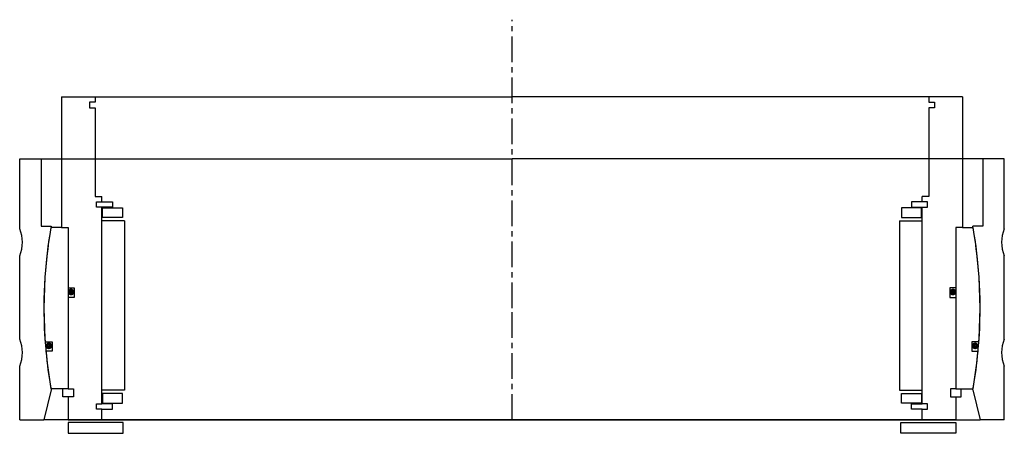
# Model space of a CAD drawing. Header units: millimetres. Extents: x -183 to 183, y -5 to 149.
import ezdxf

# ---------------------------------------------------------------- set-up
doc = ezdxf.new("R2010")
doc.units = ezdxf.units.MM
doc.header["$LTSCALE"] = 0.3
doc.header["$MEASUREMENT"] = 0
doc.linetypes.add('CENTER', pattern=[50.8, 31.75, -6.35, 6.35, -6.35])
doc.layers.get('0').update_dxf_attribs({"linetype": 'CONTINUOUS'})
doc.layers.add('Center', color=1, linetype='CENTER')

# ---------------------------------------------------------------- blocks, each defined once
blk = doc.blocks.new('house4S290')
for p, q in [((-183, 29.5), (-183, 55.5)), ((-183, 55.5), (-175, 55.5)), ((-175, 55.5), (0, 55.5)), ((-175, 55.5), (-175, 30.5)), ((175, 55.5), (0, 55.5)), ((175, 55.5), (175, 30.5)), ((183, 55.5), (175, 55.5)), ((183, 29.5), (183, 55.5)), ((-175, 30.5), (-171.31, 30.5)), ((175, 30.5), (171.31, 30.5)), ((-183, -11.5), (-183, 19.5)), ((183, -11.5), (183, 19.5)), ((-183, -41.5), (-183, -21.5)), ((183, -41.5), (183, -21.5)), ((-171.32, -30.41), (-174, -41.5)), ((171.32, -30.41), (174, -41.5)), ((-183, -41.5), (-174, -41.5)), ((0, -41.5), (-174, -41.5)), ((0, -41.5), (174, -41.5)), ((183, -41.5), (174, -41.5))]:
    blk.add_line(p, q)
for centre, radius, start, end in [((-195, 24.5), 13, 337.3801, 22.6199), ((0, 0), 174, 169.9046, 190.0649), ((0, 0), 174, 349.9351, 10.0954), ((195, 24.5), 13, 157.3801, 202.6199), ((-195, -16.5), 13, 337.3801, 22.6199), ((195, -16.5), 13, 157.3801, 202.6199)]:
    blk.add_arc(centre, radius, start, end)
blk = doc.blocks.new('innerhouse-4S288')
for p, q in [((-167.5, 78.5), (-167.5, 30)), ((-167.5, 78.5), (-155, 78.5)), ((-155, 78.5), (0, 78.5)), ((-155, 78.5), (-155, 76.5)), ((155, 78.5), (0, 78.5)), ((167.5, 78.5), (155, 78.5)), ((155, 78.5), (155, 76.5)), ((167.5, 78.5), (167.5, 30)), ((-155, 76.5), (-157, 76.5)), ((-157, 76.5), (-157, 74.5)), ((-157, 74.5), (-155, 74.5)), ((-155, 74.5), (-155, 41.5)), ((155, 76.5), (157, 76.5)), ((155, 74.5), (155, 41.5)), ((157, 74.5), (155, 74.5)), ((157, 76.5), (157, 74.5)), ((-155, 41.5), (-152.5, 41.5)), ((-152.5, 39.5), (-152.5, 41.5)), ((155, 41.5), (152.5, 41.5)), ((152.5, 39.5), (152.5, 41.5)), ((-154.5, 37.5), (-154.5, 39.5)), ((-154.5, 39.5), (-152.5, 39.5)), ((-152.5, 37.5), (-154.5, 37.5)), ((-152.5, 39.5), (-148.5, 39.5)), ((-152.5, -35.5), (-152.5, 37.5)), ((-148.5, 37.5), (-152.5, 37.5)), ((-152.25, 37.25), (-144.75, 37.25)), ((-152.25, 33.75), (-152.25, 37.25)), ((-148.5, 39.5), (-148.5, 37.5)), ((-144.75, 37.25), (-144.75, 33.75)), ((152.25, 37.25), (144.75, 37.25)), ((144.75, 37.25), (144.75, 33.75)), ((148.5, 39.5), (148.5, 37.5)), ((152.5, 39.5), (148.5, 39.5)), ((148.5, 37.5), (152.5, 37.5)), ((152.25, 33.75), (152.25, 37.25)), ((154.5, 39.5), (152.5, 39.5)), ((152.5, -35.5), (152.5, 37.5)), ((152.5, 37.5), (154.5, 37.5)), ((154.5, 37.5), (154.5, 39.5)), ((-144.75, 33.75), (-152.25, 33.75)), ((144.75, 33.75), (152.25, 33.75)), ((-167.5, 30), (-171.39, 30)), ((-167.5, 30), (-165, 30)), ((-165, 30), (-165, -30)), ((-165, 30), (-165, 7.5)), ((-144, 32.5), (-152.5, 32.5)), ((-144, 32.5), (-144, -30.5)), ((144, 32.5), (144, -30.5)), ((144, 32.5), (152.5, 32.5)), ((165, 30), (165, -30)), ((165, 30), (165, 7.5)), ((167.5, 30), (165, 30)), ((167.5, 30), (171.39, 30)), ((-165, 7.5), (-162.8, 7.5)), ((-162.8, 7.5), (-162.8, 4)), ((162.8, 7.5), (162.8, 4)), ((165, 7.5), (162.8, 7.5)), ((-165, 4), (-165, -30)), ((-162.8, 4), (-165, 4)), ((162.8, 4), (165, 4)), ((165, 4), (165, -30)), ((-173.55, -12.5), (-170.88, -12.5)), ((-170.88, -12.5), (-170.88, -16)), ((173.55, -12.5), (170.88, -12.5)), ((170.88, -12.5), (170.88, -16)), ((-170.88, -16), (-173.26, -16)), ((170.88, -16), (173.26, -16)), ((-165, -30), (-171.39, -30)), ((-167, -33), (-167, -30)), ((-165, -30), (-163, -30)), ((-163, -30), (-163, -33)), ((-144, -30.5), (-152.5, -30.5)), ((-144.75, -31.75), (-152.25, -31.75)), ((-152.25, -31.75), (-152.25, -35.25)), ((-144.75, -35.25), (-144.75, -31.75)), ((144, -30.5), (152.5, -30.5)), ((144.75, -31.75), (152.25, -31.75)), ((144.75, -35.25), (144.75, -31.75)), ((152.25, -31.75), (152.25, -35.25)), ((165, -30), (163, -30)), ((163, -30), (163, -33)), ((165, -30), (171.39, -30)), ((167, -33), (167, -30)), ((-165, -33), (-167, -33)), ((-165, -33), (-165, -41.5)), ((-163, -33), (-165, -33)), ((-154.5, -37.5), (-154.5, -35.5)), ((-154.5, -35.5), (-152.5, -35.5)), ((-148.5, -35.5), (-152.5, -35.5)), ((-152.25, -35.25), (-144.75, -35.25)), ((-148.5, -37.5), (-148.5, -35.5)), ((152.25, -35.25), (144.75, -35.25)), ((148.5, -35.5), (152.5, -35.5)), ((148.5, -37.5), (148.5, -35.5)), ((154.5, -35.5), (152.5, -35.5)), ((154.5, -37.5), (154.5, -35.5)), ((163, -33), (165, -33)), ((165, -33), (165, -41.5)), ((165, -33), (167, -33)), ((-152.5, -37.5), (-154.5, -37.5)), ((-152.5, -37.5), (-148.5, -37.5)), ((-152.5, -41.5), (-152.5, -37.5)), ((152.5, -37.5), (148.5, -37.5)), ((152.5, -41.5), (152.5, -37.5)), ((152.5, -37.5), (154.5, -37.5)), ((-165, -41.5), (-152.5, -41.5)), ((-144.5, -42.5), (-165, -42.5)), ((-165, -42.5), (-165, -46.5)), ((-152.5, -41.5), (0, -41.5)), ((-144.5, -46.5), (-144.5, -42.5)), ((152.5, -41.5), (0, -41.5)), ((0, -41.5), (33.3, -41.5)), ((144.5, -42.5), (165, -42.5)), ((144.5, -46.5), (144.5, -42.5)), ((165, -41.5), (152.5, -41.5)), ((165, -42.5), (165, -46.5)), ((-165, -46.5), (-144.5, -46.5)), ((165, -46.5), (144.5, -46.5))]:
    blk.add_line(p, q)
at = {"const_width": 1.2}
for points in [[(-163.26, 6, -1), (-164.56, 6, -1)], [(163.26, 6, 1), (164.56, 6, 1)], [(-171.5, -14, -1), (-172.8, -14, -1)], [(171.5, -14, 1), (172.8, -14, 1)]]:
    blk.add_lwpolyline(points, format="xyb", close=True, dxfattribs=at)
for start, end in [(170.0718, 184.1196), (355.8804, 9.9282), (185.276, 189.9282), (350.0718, 354.724)]:
    blk.add_arc((0, 0), 174, start, end)
at = {"layer": 'Center'}
for p, q in [((0, 0), (0, 107.19)), ((0, -41.5), (0, 0))]:
    blk.add_line(p, q, dxfattribs=at)

msp = doc.modelspace()

# ---------------------------------------------------------------- block references
for name in ['innerhouse-4S288', 'house4S290']:
    msp.add_blockref(name, (0, 41.5))

doc.saveas('drawing.dxf')
